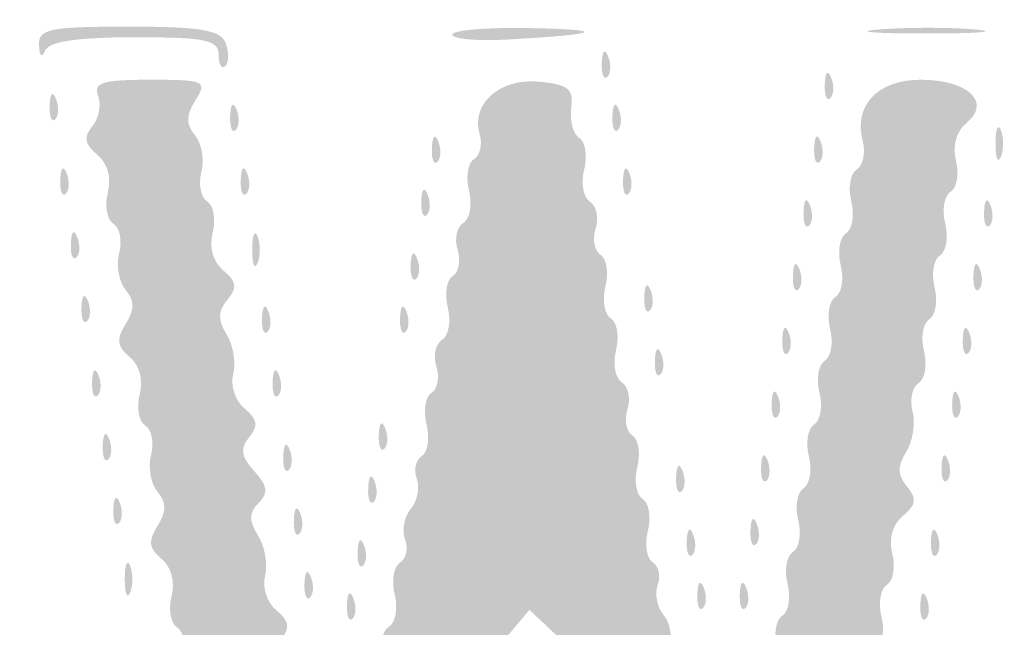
# Model space of a CAD drawing. Header units: inches. Extents: x -18 to 18.1, y -9 to 9.
# Tile 6 of 12: x -6.9 to -3.9, y 3.6 to 5.5. Entities that reach past the tile are written whole.
import ezdxf

# ---------------------------------------------------------------- set-up
doc = ezdxf.new("R2010")
doc.units = ezdxf.units.IN
doc.header["$MEASUREMENT"] = 0

msp = doc.modelspace()

# ---------------------------------------------------------------- hatches: boundary and pattern name
h = msp.add_hatch(color=7)
edge = h.paths.add_edge_path()
edge.add_spline(control_points=[(-16.7173, -8.9505), (-16.9847, -8.8972), (-17.3552, -8.7137), (-17.4932, -8.5662), (-17.6282, -8.4219), (-17.8121, -8.1519), (-17.8601, -8.0275), (-17.9632, -7.7602), (-17.967, -7.4706), (-17.967, 0.0337), (-17.967, 7.4455), (-17.9657, 7.6102), (-17.9024, 7.8575), (-17.8208, 8.1766), (-17.719, 8.3501), (-17.4794, 8.5787), (-17.25, 8.7974), (-17.149, 8.8524), (-16.8225, 8.9359), (-16.5759, 8.999), (-16.3051, 9), (0.0264, 9)], knot_values=[0, 0, 0, 0, 1, 1, 1, 2, 2, 2, 3, 3, 3, 4, 4, 4, 5, 5, 5, 6, 6, 6, 7, 7, 7, 7], degree=3, periodic=0)
edge.add_line((0.0264, 9), (16.6248, 9))
edge.add_line((16.6248, 9), (16.8591, 8.9309))
edge.add_spline(control_points=[(16.8591, 8.9309), (17.1515, 8.8446), (17.2777, 8.7711), (17.4987, 8.5582), (17.7236, 8.3416), (17.8225, 8.1701), (17.9024, 7.8575), (17.9657, 7.6102), (17.967, 7.4455), (17.967, 0.0386), (17.967, -5.3342), (17.9565, -7.5905), (17.9306, -7.7446), (17.8592, -8.1694), (17.5538, -8.5805), (17.1494, -8.796), (16.7359, -9.0164), (18.115, -9.0003), (-0.0276, -8.9969), (-13.49, -8.9944), (-16.5397, -8.9859), (-16.7173, -8.9505)], knot_values=[0, 0, 0, 0, 1, 1, 1, 2, 2, 2, 3, 3, 3, 4, 4, 4, 5, 5, 5, 6, 6, 6, 7, 7, 7, 7], degree=3, periodic=0)
edge = h.paths.add_edge_path(flags=0)
edge.add_spline(control_points=[(16.6959, -8.886), (16.9847, -8.8308), (17.2875, -8.6813), (17.4706, -8.5035), (17.6526, -8.3269), (17.8215, -8.0017), (17.8647, -7.7446), (17.8905, -7.5905), (17.9011, -5.3342), (17.9011, 0.0386), (17.9011, 7.4455), (17.8997, 7.6102), (17.8365, 7.8575), (17.7594, 8.1588), (17.6574, 8.3427), (17.4659, 8.5251), (17.2769, 8.7053), (17.1396, 8.7821), (16.8591, 8.8649)], knot_values=[0, 0, 0, 0, 1, 1, 1, 2, 2, 2, 3, 3, 3, 4, 4, 4, 5, 5, 5, 6, 6, 6, 6], degree=3, periodic=0)
edge.add_line((16.8591, 8.8649), (16.6248, 8.9341))
edge.add_line((16.6248, 8.9341), (0.0264, 8.9341))
edge.add_spline(control_points=[(0.0264, 8.9341), (-16.3051, 8.9341), (-16.5759, 8.933), (-16.8225, 8.87), (-17.1375, 8.7894), (-17.2452, 8.7336), (-17.4437, 8.5479), (-17.651, 8.354), (-17.7573, 8.1672), (-17.8365, 7.8575), (-17.8997, 7.6102), (-17.9011, 7.4455), (-17.9011, 0.0337), (-17.9011, -7.4706), (-17.8973, -7.7602), (-17.7942, -8.0275), (-17.7525, -8.1356), (-17.5708, -8.4108), (-17.46, -8.5336), (-17.3547, -8.6503), (-16.9624, -8.8357), (-16.7173, -8.8846), (-16.5397, -8.92), (-13.49, -8.9284), (-0.0276, -8.931), (14.274, -8.9337), (16.4778, -8.9277), (16.6959, -8.886)], knot_values=[0, 0, 0, 0, 1, 1, 1, 2, 2, 2, 3, 3, 3, 4, 4, 4, 5, 5, 5, 6, 6, 6, 7, 7, 7, 8, 8, 8, 9, 9, 9, 9], degree=3, periodic=0)
h = msp.add_hatch(color=7)
edge = h.paths.add_edge_path()
edge.add_spline(control_points=[(-6.3297, 5.4176), (-6.3297, 5.4642), (-6.369, 5.4725), (-6.5907, 5.4725), (-6.7686, 5.4725), (-6.8569, 5.4594), (-6.8683, 5.4313), (-6.8782, 5.4067), (-6.886, 5.4133), (-6.8875, 5.4478), (-6.8898, 5.4984), (-6.8557, 5.5055), (-6.6089, 5.5055), (-6.3858, 5.5055), (-6.3236, 5.495), (-6.3081, 5.4546), (-6.2973, 5.4266), (-6.2978, 5.3945), (-6.3091, 5.3832), (-6.3204, 5.3719), (-6.3297, 5.3874), (-6.3297, 5.4176)], knot_values=[0, 0, 0, 0, 1, 1, 1, 2, 2, 2, 3, 3, 3, 4, 4, 4, 5, 5, 5, 6, 6, 6, 7, 7, 7, 7], degree=3, periodic=0)
h = msp.add_hatch(color=7)
edge = h.paths.add_edge_path()
edge.add_spline(control_points=[(-5.6044, 5.4808), (-5.6044, 5.4944), (-5.4968, 5.5035), (-5.3654, 5.501), (-5.1137, 5.4963), (-5.1411, 5.4815), (-5.4313, 5.4656), (-5.5265, 5.4603), (-5.6044, 5.4672), (-5.6044, 5.4808)], knot_values=[0, 0, 0, 0, 1, 1, 1, 2, 2, 2, 3, 3, 3, 3], degree=3, periodic=0)
h = msp.add_hatch(color=7)
edge = h.paths.add_edge_path()
edge.add_spline(control_points=[(-4.2765, 5.4968), (-4.1898, 5.5036), (-4.0563, 5.5035), (-3.9798, 5.4966), (-3.9033, 5.4897), (-3.9742, 5.4841), (-4.1374, 5.4842), (-4.3005, 5.4843), (-4.3632, 5.49), (-4.2765, 5.4968)], knot_values=[0, 0, 0, 0, 1, 1, 1, 2, 2, 2, 3, 3, 3, 3], degree=3, periodic=0)
h = msp.add_hatch(color=7)
edge = h.paths.add_edge_path()
edge.add_spline(control_points=[(-5.1403, 5.3929), (-5.1387, 5.4313), (-5.1309, 5.4391), (-5.1203, 5.4128), (-5.1108, 5.389), (-5.112, 5.3605), (-5.1229, 5.3496), (-5.1339, 5.3386), (-5.1417, 5.3581), (-5.1403, 5.3929)], knot_values=[0, 0, 0, 0, 1, 1, 1, 2, 2, 2, 3, 3, 3, 3], degree=3, periodic=0)
h = msp.add_hatch(color=7)
edge = h.paths.add_edge_path()
edge.add_spline(control_points=[(-4.4479, 5.3269), (-4.4464, 5.3653), (-4.4386, 5.3731), (-4.428, 5.3468), (-4.4185, 5.323), (-4.4197, 5.2946), (-4.4306, 5.2837), (-4.4416, 5.2727), (-4.4494, 5.2922), (-4.4479, 5.3269)], knot_values=[0, 0, 0, 0, 1, 1, 1, 2, 2, 2, 3, 3, 3, 3], degree=3, periodic=0)
h = msp.add_hatch(color=7)
edge = h.paths.add_edge_path()
edge.add_spline(control_points=[(-6.1319, 1.6938), (-6.1319, 1.7187), (-6.1543, 1.7578), (-6.1817, 1.7806), (-6.2211, 1.8133), (-6.2233, 1.832), (-6.192, 1.8697), (-6.1622, 1.9055), (-6.1616, 1.9323), (-6.1895, 1.9769), (-6.2099, 2.0096), (-6.2188, 2.0661), (-6.2093, 2.1024), (-6.1998, 2.1387), (-6.2082, 2.1784), (-6.228, 2.1906), (-6.2478, 2.2028), (-6.2556, 2.2464), (-6.2453, 2.2874), (-6.2336, 2.3341), (-6.246, 2.3782), (-6.2785, 2.4052), (-6.3185, 2.4384), (-6.3217, 2.4588), (-6.2926, 2.494), (-6.2634, 2.5291), (-6.267, 2.5534), (-6.3082, 2.5989), (-6.3501, 2.6452), (-6.3531, 2.6667), (-6.3218, 2.698), (-6.2913, 2.7285), (-6.2909, 2.7523), (-6.3202, 2.7992), (-6.3412, 2.8329), (-6.3507, 2.8902), (-6.3412, 2.9265), (-6.3317, 2.9629), (-6.3401, 3.0026), (-6.3599, 3.0148), (-6.3797, 3.027), (-6.3874, 3.0706), (-6.3771, 3.1116), (-6.3656, 3.1575), (-6.3777, 3.2022), (-6.4085, 3.2278), (-6.4479, 3.2605), (-6.4505, 3.2823), (-6.4208, 3.3298), (-6.3925, 3.3752), (-6.3925, 3.4016), (-6.4209, 3.4359), (-6.4417, 3.4609), (-6.4507, 3.5124), (-6.4408, 3.5502), (-6.4309, 3.588), (-6.439, 3.6289), (-6.4588, 3.6412), (-6.4786, 3.6534), (-6.4863, 3.697), (-6.476, 3.738), (-6.4645, 3.7839), (-6.4766, 3.8286), (-6.5074, 3.8542), (-6.5468, 3.8869), (-6.5494, 3.9086), (-6.5197, 3.9562), (-6.4914, 4.0016), (-6.4914, 4.028), (-6.5198, 4.0622), (-6.5406, 4.0873), (-6.5496, 4.1388), (-6.5397, 4.1766), (-6.5298, 4.2144), (-6.5379, 4.2553), (-6.5577, 4.2675), (-6.5775, 4.2798), (-6.5852, 4.3233), (-6.5749, 4.3644), (-6.5634, 4.4103), (-6.5755, 4.455), (-6.6063, 4.4805), (-6.6457, 4.5132), (-6.6483, 4.535), (-6.6186, 4.5826), (-6.5903, 4.628), (-6.5903, 4.6543), (-6.6187, 4.6886), (-6.6396, 4.7137), (-6.6485, 4.7651), (-6.6386, 4.8029), (-6.6287, 4.8407), (-6.6368, 4.8817), (-6.6566, 4.8939), (-6.6764, 4.9061), (-6.6841, 4.9497), (-6.6738, 4.9907), (-6.6621, 5.0374), (-6.6746, 5.0815), (-6.7071, 5.1085), (-6.7464, 5.1411), (-6.7501, 5.1624), (-6.722, 5.1963), (-6.7016, 5.2208), (-6.6935, 5.2634), (-6.7041, 5.2908), (-6.7197, 5.3316), (-6.6903, 5.3407), (-6.5426, 5.3407), (-6.3729, 5.3407), (-6.3644, 5.3369), (-6.4016, 5.2774), (-6.4314, 5.2297), (-6.4318, 5.2029), (-6.4032, 5.1685), (-6.3824, 5.1435), (-6.3735, 5.092), (-6.3834, 5.0542), (-6.3933, 5.0164), (-6.3852, 4.9755), (-6.3654, 4.9632), (-6.3456, 4.951), (-6.3379, 4.9074), (-6.3482, 4.8664), (-6.3599, 4.8198), (-6.3474, 4.7756), (-6.3149, 4.7487), (-6.2737, 4.7145), (-6.2712, 4.6956), (-6.3026, 4.6578), (-6.3323, 4.622), (-6.3329, 4.5951), (-6.3051, 4.5506), (-6.2846, 4.5179), (-6.2754, 4.4624), (-6.2846, 4.4273), (-6.2939, 4.3916), (-6.2783, 4.3445), (-6.2491, 4.3202), (-6.209, 4.2869), (-6.2057, 4.2664), (-6.2349, 4.2313), (-6.2641, 4.1961), (-6.2605, 4.1719), (-6.2193, 4.1264), (-6.1774, 4.0801), (-6.1744, 4.0586), (-6.2057, 4.0273), (-6.2362, 3.9968), (-6.2366, 3.9729), (-6.2073, 3.9261), (-6.1863, 3.8923), (-6.1765, 3.836), (-6.1857, 3.8009), (-6.195, 3.7652), (-6.1794, 3.7181), (-6.1502, 3.6939), (-6.1107, 3.6611), (-6.1071, 3.6398), (-6.1351, 3.6059), (-6.1555, 3.5814), (-6.1635, 3.5387), (-6.1529, 3.5111), (-6.1423, 3.4834), (-6.1324, 3.4499), (-6.1308, 3.4365), (-6.1292, 3.4231), (-6.0964, 3.3786), (-6.058, 3.3377)], knot_values=[0, 0, 0, 0, 1, 1, 1, 2, 2, 2, 3, 3, 3, 4, 4, 4, 5, 5, 5, 6, 6, 6, 7, 7, 7, 8, 8, 8, 9, 9, 9, 10, 10, 10, 11, 11, 11, 12, 12, 12, 13, 13, 13, 14, 14, 14, 15, 15, 15, 16, 16, 16, 17, 17, 17, 18, 18, 18, 19, 19, 19, 20, 20, 20, 21, 21, 21, 22, 22, 22, 23, 23, 23, 24, 24, 24, 25, 25, 25, 26, 26, 26, 27, 27, 27, 28, 28, 28, 29, 29, 29, 30, 30, 30, 31, 31, 31, 32, 32, 32, 33, 33, 33, 34, 34, 34, 35, 35, 35, 36, 36, 36, 37, 37, 37, 38, 38, 38, 39, 39, 39, 40, 40, 40, 41, 41, 41, 42, 42, 42, 43, 43, 43, 44, 44, 44, 45, 45, 45, 46, 46, 46, 47, 47, 47, 48, 48, 48, 49, 49, 49, 50, 50, 50, 51, 51, 51, 52, 52, 52, 53, 53, 53, 54, 54, 54, 55, 55, 55, 56, 56, 56, 56], degree=3, periodic=0)
edge.add_line((-6.058, 3.3377), (-5.9882, 3.2634))
edge.add_line((-5.9882, 3.2634), (-5.9127, 3.3343))
edge.add_spline(control_points=[(-5.9127, 3.3343), (-5.8712, 3.3733), (-5.8444, 3.4168), (-5.8532, 3.4311), (-5.862, 3.4453), (-5.8535, 3.4667), (-5.8344, 3.4785), (-5.8152, 3.4904), (-5.8081, 3.5272), (-5.8187, 3.5604), (-5.8292, 3.5937), (-5.8212, 3.6311), (-5.8009, 3.6437), (-5.7805, 3.6562), (-5.7726, 3.7011), (-5.7832, 3.7433), (-5.7938, 3.7856), (-5.7865, 3.83), (-5.7671, 3.842), (-5.7477, 3.854), (-5.7405, 3.8864), (-5.7511, 3.9141), (-5.7617, 3.9418), (-5.7536, 3.9846), (-5.7331, 4.0093), (-5.7127, 4.0339), (-5.7043, 4.0761), (-5.7147, 4.1029), (-5.725, 4.1298), (-5.718, 4.1612), (-5.6992, 4.1729), (-5.6804, 4.1845), (-5.6737, 4.2286), (-5.6843, 4.2708), (-5.6949, 4.313), (-5.688, 4.3572), (-5.6691, 4.3689), (-5.6502, 4.3806), (-5.6433, 4.4173), (-5.6538, 4.4505), (-5.6644, 4.4838), (-5.6564, 4.5212), (-5.636, 4.5338), (-5.6157, 4.5464), (-5.6077, 4.5912), (-5.6183, 4.6334), (-5.6289, 4.6757), (-5.6221, 4.7198), (-5.6032, 4.7315), (-5.5842, 4.7432), (-5.5774, 4.78), (-5.5879, 4.8132), (-5.5985, 4.8464), (-5.5904, 4.8839), (-5.5701, 4.8964), (-5.5498, 4.909), (-5.5418, 4.9538), (-5.5524, 4.9961), (-5.563, 5.0383), (-5.5562, 5.0825), (-5.5372, 5.0942), (-5.5183, 5.1059), (-5.5102, 5.1402), (-5.5193, 5.1704), (-5.5479, 5.2657), (-5.4575, 5.3464), (-5.3353, 5.3347), (-5.244, 5.326), (-5.2269, 5.312), (-5.2351, 5.2529), (-5.2405, 5.2137), (-5.2293, 5.172), (-5.2102, 5.1602), (-5.1912, 5.1485), (-5.1843, 5.1043), (-5.1949, 5.062), (-5.2055, 5.0198), (-5.1975, 4.9749), (-5.1772, 4.9624), (-5.1568, 4.9498), (-5.1488, 4.9123), (-5.1593, 4.8791), (-5.1699, 4.8459), (-5.163, 4.8092), (-5.1441, 4.7975), (-5.1251, 4.7858), (-5.1183, 4.7416), (-5.1289, 4.6994), (-5.1395, 4.6571), (-5.1321, 4.6126), (-5.1124, 4.6005), (-5.0928, 4.5883), (-5.0854, 4.5438), (-5.096, 4.5016), (-5.1066, 4.4593), (-5.0986, 4.4145), (-5.0783, 4.4019), (-5.0579, 4.3894), (-5.0499, 4.3519), (-5.0604, 4.3187), (-5.071, 4.2855), (-5.0641, 4.2487), (-5.0452, 4.237), (-5.0262, 4.2253), (-5.0194, 4.1812), (-5.03, 4.1389), (-5.0406, 4.0967), (-5.0332, 4.0522), (-5.0135, 4.04), (-4.9939, 4.0279), (-4.9865, 3.9834), (-4.9971, 3.9411), (-5.0077, 3.8989), (-5.0009, 3.8548), (-4.9821, 3.8432), (-4.9633, 3.8316), (-4.9564, 3.8001), (-4.9667, 3.7732), (-4.977, 3.7464), (-4.9686, 3.7043), (-4.9482, 3.6796), (-4.9277, 3.6549), (-4.9203, 3.6104), (-4.9317, 3.5807), (-4.9431, 3.551), (-4.9341, 3.5046), (-4.9117, 3.4776), (-4.8894, 3.4506), (-4.8829, 3.4286), (-4.8973, 3.4286), (-4.9118, 3.4286), (-4.8887, 3.3914), (-4.846, 3.346)], knot_values=[0, 0, 0, 0, 1, 1, 1, 2, 2, 2, 3, 3, 3, 4, 4, 4, 5, 5, 5, 6, 6, 6, 7, 7, 7, 8, 8, 8, 9, 9, 9, 10, 10, 10, 11, 11, 11, 12, 12, 12, 13, 13, 13, 14, 14, 14, 15, 15, 15, 16, 16, 16, 17, 17, 17, 18, 18, 18, 19, 19, 19, 20, 20, 20, 21, 21, 21, 22, 22, 22, 23, 23, 23, 24, 24, 24, 25, 25, 25, 26, 26, 26, 27, 27, 27, 28, 28, 28, 29, 29, 29, 30, 30, 30, 31, 31, 31, 32, 32, 32, 33, 33, 33, 34, 34, 34, 35, 35, 35, 36, 36, 36, 37, 37, 37, 38, 38, 38, 39, 39, 39, 40, 40, 40, 41, 41, 41, 42, 42, 42, 43, 43, 43, 44, 44, 44, 44], degree=3, periodic=0)
edge.add_line((-4.846, 3.346), (-4.7684, 3.2634))
edge.add_line((-4.7684, 3.2634), (-4.6929, 3.3343))
edge.add_spline(control_points=[(-4.6929, 3.3343), (-4.6514, 3.3733), (-4.6246, 3.4168), (-4.6334, 3.4311), (-4.6422, 3.4453), (-4.6331, 3.467), (-4.6133, 3.4793), (-4.5934, 3.4916), (-4.5857, 3.5363), (-4.5964, 3.5785), (-4.607, 3.6207), (-4.5995, 3.6652), (-4.5799, 3.6774), (-4.5602, 3.6896), (-4.5528, 3.7341), (-4.5634, 3.7763), (-4.574, 3.8185), (-4.5666, 3.863), (-4.5469, 3.8752), (-4.5272, 3.8874), (-4.5198, 3.9319), (-4.5304, 3.9741), (-4.541, 4.0163), (-4.5336, 4.0608), (-4.5139, 4.073), (-4.4943, 4.0852), (-4.4868, 4.1297), (-4.4974, 4.1719), (-4.5081, 4.2141), (-4.5006, 4.2587), (-4.481, 4.2708), (-4.4613, 4.283), (-4.4539, 4.3275), (-4.4645, 4.3697), (-4.4751, 4.4119), (-4.4677, 4.4565), (-4.448, 4.4686), (-4.4283, 4.4808), (-4.4209, 4.5253), (-4.4315, 4.5675), (-4.4421, 4.6098), (-4.4347, 4.6543), (-4.415, 4.6664), (-4.3954, 4.6786), (-4.3879, 4.7231), (-4.3985, 4.7653), (-4.4092, 4.8076), (-4.4017, 4.8521), (-4.3821, 4.8642), (-4.3624, 4.8764), (-4.355, 4.9209), (-4.3656, 4.9631), (-4.3762, 5.0054), (-4.3687, 5.0499), (-4.3489, 5.0621), (-4.3291, 5.0744), (-4.3207, 5.1141), (-4.3302, 5.1504), (-4.3592, 5.2611), (-4.2839, 5.3407), (-4.15, 5.3407), (-4.004, 5.3407), (-3.9299, 5.2715), (-4.0072, 5.2074), (-4.0397, 5.1804), (-4.0522, 5.1363), (-4.0405, 5.0896), (-4.0302, 5.0486), (-4.0378, 5.0051), (-4.0575, 4.9929), (-4.0772, 4.9808), (-4.0846, 4.9363), (-4.074, 4.894), (-4.0634, 4.8518), (-4.0708, 4.8073), (-4.0905, 4.7951), (-4.1101, 4.783), (-4.1175, 4.7385), (-4.1069, 4.6962), (-4.0963, 4.654), (-4.1038, 4.6095), (-4.1234, 4.5973), (-4.1431, 4.5852), (-4.1505, 4.5407), (-4.1399, 4.4984), (-4.1293, 4.4562), (-4.1368, 4.4116), (-4.1566, 4.3994), (-4.1764, 4.3872), (-4.1848, 4.3475), (-4.1753, 4.3112), (-4.1658, 4.2749), (-4.1747, 4.2184), (-4.1952, 4.1857), (-4.223, 4.1411), (-4.2224, 4.1143), (-4.1927, 4.0785), (-4.1613, 4.0407), (-4.1638, 4.0218), (-4.205, 3.9876), (-4.2375, 3.9606), (-4.25, 3.9165), (-4.2383, 3.8699), (-4.228, 3.8288), (-4.2356, 3.7853), (-4.2553, 3.7731), (-4.275, 3.761), (-4.2824, 3.7165), (-4.2718, 3.6742), (-4.2612, 3.632), (-4.2686, 3.5875), (-4.2883, 3.5753), (-4.3079, 3.5632), (-4.3153, 3.5187), (-4.3047, 3.4764), (-4.2941, 3.4342), (-4.3017, 3.3896), (-4.3214, 3.3774), (-4.3412, 3.3652), (-4.3496, 3.3255), (-4.3401, 3.2892), (-4.3306, 3.2529), (-4.3401, 3.1956), (-4.3612, 3.1619), (-4.3904, 3.115), (-4.3901, 3.0912), (-4.3595, 3.0606), (-4.3282, 3.0293), (-4.3312, 3.0078), (-4.3731, 2.9615), (-4.4143, 2.916), (-4.4179, 2.8918), (-4.3888, 2.8566), (-4.3596, 2.8215), (-4.3628, 2.801), (-4.4028, 2.7678), (-4.4353, 2.7408), (-4.4478, 2.6967), (-4.4361, 2.6501), (-4.4258, 2.609), (-4.4334, 2.5655), (-4.4531, 2.5534), (-4.4728, 2.5412), (-4.4802, 2.4967), (-4.4696, 2.4545), (-4.459, 2.4122), (-4.4664, 2.3677), (-4.4861, 2.3556), (-4.5057, 2.3434), (-4.5132, 2.2989), (-4.5026, 2.2567), (-4.4919, 2.2144), (-4.4994, 2.1699), (-4.519, 2.1578), (-4.5387, 2.1456), (-4.5461, 2.1011), (-4.5355, 2.0589), (-4.5249, 2.0166), (-4.5324, 1.9721), (-4.5522, 1.9598), (-4.572, 1.9476), (-4.5808, 1.9096), (-4.5719, 1.8754), (-4.563, 1.8412), (-4.5728, 1.7762), (-4.5938, 1.731), (-4.6255, 1.6625), (-4.655, 1.6488), (-4.7709, 1.6486), (-4.8816, 1.6484), (-4.9061, 1.6585), (-4.8909, 1.6982), (-4.8804, 1.7257), (-4.8885, 1.7683), (-4.909, 1.7929), (-4.9294, 1.8176), (-4.9375, 1.8604), (-4.9269, 1.8881), (-4.9163, 1.9158), (-4.9235, 1.9482), (-4.9429, 1.9602), (-4.9624, 1.9722), (-4.9696, 2.0166), (-4.959, 2.0589), (-4.9484, 2.1011), (-4.9564, 2.1459), (-4.9767, 2.1585), (-4.997, 2.1711), (-5.005, 2.2085), (-4.9945, 2.2418), (-4.984, 2.275), (-4.9908, 2.3117), (-5.0098, 2.3234), (-5.0287, 2.3351), (-5.0355, 2.3793), (-5.0249, 2.4215), (-5.0143, 2.4637), (-5.0223, 2.5086), (-5.0426, 2.5212), (-5.063, 2.5337), (-5.071, 2.5712), (-5.0604, 2.6044), (-5.0499, 2.6376), (-5.0568, 2.6744), (-5.0757, 2.6861), (-5.0946, 2.6978), (-5.1015, 2.7419), (-5.0909, 2.7841), (-5.0803, 2.8264), (-5.0877, 2.8709), (-5.1073, 2.883), (-5.127, 2.8952), (-5.1344, 2.9397), (-5.1238, 2.9819), (-5.1132, 3.0242), (-5.1192, 3.0678), (-5.1371, 3.0789), (-5.155, 3.0899), (-5.1623, 3.1269), (-5.1534, 3.1611), (-5.1444, 3.1953), (-5.1533, 3.2333), (-5.1731, 3.2456), (-5.1929, 3.2578), (-5.2004, 3.3023), (-5.1898, 3.3446), (-5.1792, 3.3868), (-5.1859, 3.4309), (-5.2047, 3.4425), (-5.2235, 3.4541), (-5.2317, 3.4824), (-5.2229, 3.5054), (-5.2141, 3.5283), (-5.2424, 3.5805), (-5.2859, 3.6214)], knot_values=[0, 0, 0, 0, 1, 1, 1, 2, 2, 2, 3, 3, 3, 4, 4, 4, 5, 5, 5, 6, 6, 6, 7, 7, 7, 8, 8, 8, 9, 9, 9, 10, 10, 10, 11, 11, 11, 12, 12, 12, 13, 13, 13, 14, 14, 14, 15, 15, 15, 16, 16, 16, 17, 17, 17, 18, 18, 18, 19, 19, 19, 20, 20, 20, 21, 21, 21, 22, 22, 22, 23, 23, 23, 24, 24, 24, 25, 25, 25, 26, 26, 26, 27, 27, 27, 28, 28, 28, 29, 29, 29, 30, 30, 30, 31, 31, 31, 32, 32, 32, 33, 33, 33, 34, 34, 34, 35, 35, 35, 36, 36, 36, 37, 37, 37, 38, 38, 38, 39, 39, 39, 40, 40, 40, 41, 41, 41, 42, 42, 42, 43, 43, 43, 44, 44, 44, 45, 45, 45, 46, 46, 46, 47, 47, 47, 48, 48, 48, 49, 49, 49, 50, 50, 50, 51, 51, 51, 52, 52, 52, 53, 53, 53, 54, 54, 54, 55, 55, 55, 56, 56, 56, 57, 57, 57, 58, 58, 58, 59, 59, 59, 60, 60, 60, 61, 61, 61, 62, 62, 62, 63, 63, 63, 64, 64, 64, 65, 65, 65, 66, 66, 66, 67, 67, 67, 68, 68, 68, 69, 69, 69, 70, 70, 70, 71, 71, 71, 72, 72, 72, 73, 73, 73, 74, 74, 74, 75, 75, 75, 76, 76, 76, 77, 77, 77, 78, 78, 78, 78], degree=3, periodic=0)
edge.add_line((-5.2859, 3.6214), (-5.365, 3.6957))
edge.add_line((-5.365, 3.6957), (-5.4527, 3.5913))
edge.add_spline(control_points=[(-5.4527, 3.5913), (-5.5073, 3.5265), (-5.5334, 3.4645), (-5.5217, 3.4276), (-5.5113, 3.3949), (-5.5195, 3.3579), (-5.5398, 3.3453), (-5.5601, 3.3328), (-5.5681, 3.2879), (-5.5575, 3.2457), (-5.5469, 3.2034), (-5.5537, 3.1593), (-5.5726, 3.1476), (-5.5916, 3.1359), (-5.5985, 3.0991), (-5.5879, 3.0659), (-5.5774, 3.0327), (-5.5854, 2.9953), (-5.6057, 2.9827), (-5.6261, 2.9701), (-5.634, 2.9253), (-5.6234, 2.883), (-5.6128, 2.8408), (-5.6196, 2.7967), (-5.6386, 2.785), (-5.6575, 2.7733), (-5.6644, 2.7365), (-5.6538, 2.7033), (-5.6433, 2.6701), (-5.6513, 2.6326), (-5.6717, 2.6201), (-5.692, 2.6075), (-5.7, 2.5626), (-5.6894, 2.5204), (-5.6788, 2.4782), (-5.6856, 2.434), (-5.7045, 2.4223), (-5.7235, 2.4106), (-5.7303, 2.3739), (-5.7198, 2.3407), (-5.7092, 2.3074), (-5.7173, 2.27), (-5.7376, 2.2574), (-5.7579, 2.2448), (-5.7659, 2.2), (-5.7553, 2.1578), (-5.7447, 2.1155), (-5.7519, 2.0711), (-5.7714, 2.0591), (-5.7908, 2.0471), (-5.798, 2.0147), (-5.7874, 1.987), (-5.7768, 1.9593), (-5.7848, 1.9165), (-5.8053, 1.8918), (-5.8258, 1.8672), (-5.8332, 1.8227), (-5.8218, 1.7929), (-5.7892, 1.7081), (-5.8646, 1.6484), (-6.004, 1.6484), (-6.0906, 1.6484), (-6.1319, 1.663), (-6.1319, 1.6938)], knot_values=[0, 0, 0, 0, 1, 1, 1, 2, 2, 2, 3, 3, 3, 4, 4, 4, 5, 5, 5, 6, 6, 6, 7, 7, 7, 8, 8, 8, 9, 9, 9, 10, 10, 10, 11, 11, 11, 12, 12, 12, 13, 13, 13, 14, 14, 14, 15, 15, 15, 16, 16, 16, 17, 17, 17, 18, 18, 18, 19, 19, 19, 20, 20, 20, 21, 21, 21, 21], degree=3, periodic=0)
h = msp.add_hatch(color=7)
edge = h.paths.add_edge_path()
edge.add_spline(control_points=[(-6.8545, 5.261), (-6.853, 5.2994), (-6.8451, 5.3072), (-6.8346, 5.2809), (-6.8251, 5.2571), (-6.8263, 5.2287), (-6.8372, 5.2177), (-6.8482, 5.2068), (-6.856, 5.2262), (-6.8545, 5.261)], knot_values=[0, 0, 0, 0, 1, 1, 1, 2, 2, 2, 3, 3, 3, 3], degree=3, periodic=0)
h = msp.add_hatch(color=7)
edge = h.paths.add_edge_path()
edge.add_spline(control_points=[(-6.2941, 5.228), (-6.2925, 5.2664), (-6.2847, 5.2742), (-6.2742, 5.2479), (-6.2647, 5.2241), (-6.2658, 5.1957), (-6.2768, 5.1848), (-6.2877, 5.1738), (-6.2955, 5.1933), (-6.2941, 5.228)], knot_values=[0, 0, 0, 0, 1, 1, 1, 2, 2, 2, 3, 3, 3, 3], degree=3, periodic=0)
h = msp.add_hatch(color=7)
edge = h.paths.add_edge_path()
edge.add_spline(control_points=[(-5.1073, 5.228), (-5.1057, 5.2664), (-5.0979, 5.2742), (-5.0874, 5.2479), (-5.0778, 5.2241), (-5.079, 5.1957), (-5.09, 5.1848), (-5.1009, 5.1738), (-5.1087, 5.1933), (-5.1073, 5.228)], knot_values=[0, 0, 0, 0, 1, 1, 1, 2, 2, 2, 3, 3, 3, 3], degree=3, periodic=0)
h = msp.add_hatch(color=7)
edge = h.paths.add_edge_path()
edge.add_spline(control_points=[(-3.9179, 5.1429), (-3.9179, 5.1882), (-3.9104, 5.2067), (-3.9012, 5.1841), (-3.8921, 5.1614), (-3.8921, 5.1243), (-3.9012, 5.1016), (-3.9104, 5.079), (-3.9179, 5.0975), (-3.9179, 5.1429)], knot_values=[0, 0, 0, 0, 1, 1, 1, 2, 2, 2, 3, 3, 3, 3], degree=3, periodic=0)
h = msp.add_hatch(color=7)
edge = h.paths.add_edge_path()
edge.add_spline(control_points=[(-5.6677, 5.1291), (-5.6661, 5.1675), (-5.6583, 5.1753), (-5.6478, 5.149), (-5.6383, 5.1252), (-5.6395, 5.0968), (-5.6504, 5.0859), (-5.6614, 5.0749), (-5.6692, 5.0944), (-5.6677, 5.1291)], knot_values=[0, 0, 0, 0, 1, 1, 1, 2, 2, 2, 3, 3, 3, 3], degree=3, periodic=0)
h = msp.add_hatch(color=7)
edge = h.paths.add_edge_path()
edge.add_spline(control_points=[(-4.4809, 5.1291), (-4.4793, 5.1675), (-4.4715, 5.1753), (-4.461, 5.149), (-4.4515, 5.1252), (-4.4526, 5.0968), (-4.4636, 5.0859), (-4.4746, 5.0749), (-4.4823, 5.0944), (-4.4809, 5.1291)], knot_values=[0, 0, 0, 0, 1, 1, 1, 2, 2, 2, 3, 3, 3, 3], degree=3, periodic=0)
h = msp.add_hatch(color=7)
edge = h.paths.add_edge_path()
edge.add_spline(control_points=[(-6.8216, 5.0302), (-6.82, 5.0686), (-6.8122, 5.0764), (-6.8017, 5.0501), (-6.7921, 5.0263), (-6.7933, 4.9979), (-6.8043, 4.987), (-6.8152, 4.976), (-6.823, 4.9955), (-6.8216, 5.0302)], knot_values=[0, 0, 0, 0, 1, 1, 1, 2, 2, 2, 3, 3, 3, 3], degree=3, periodic=0)
h = msp.add_hatch(color=7)
edge = h.paths.add_edge_path()
edge.add_spline(control_points=[(-6.2611, 5.0302), (-6.2596, 5.0686), (-6.2517, 5.0764), (-6.2412, 5.0501), (-6.2317, 5.0263), (-6.2329, 4.9979), (-6.2438, 4.987), (-6.2548, 4.976), (-6.2626, 4.9955), (-6.2611, 5.0302)], knot_values=[0, 0, 0, 0, 1, 1, 1, 2, 2, 2, 3, 3, 3, 3], degree=3, periodic=0)
h = msp.add_hatch(color=7)
edge = h.paths.add_edge_path()
edge.add_spline(control_points=[(-5.0743, 5.0302), (-5.0727, 5.0686), (-5.0649, 5.0764), (-5.0544, 5.0501), (-5.0449, 5.0263), (-5.0461, 4.9979), (-5.057, 4.987), (-5.068, 4.976), (-5.0758, 4.9955), (-5.0743, 5.0302)], knot_values=[0, 0, 0, 0, 1, 1, 1, 2, 2, 2, 3, 3, 3, 3], degree=3, periodic=0)
h = msp.add_hatch(color=7)
edge = h.paths.add_edge_path()
edge.add_spline(control_points=[(-5.7007, 4.9643), (-5.6991, 5.0027), (-5.6913, 5.0105), (-5.6808, 4.9842), (-5.6713, 4.9604), (-5.6724, 4.932), (-5.6834, 4.921), (-5.6943, 4.9101), (-5.7021, 4.9295), (-5.7007, 4.9643)], knot_values=[0, 0, 0, 0, 1, 1, 1, 2, 2, 2, 3, 3, 3, 3], degree=3, periodic=0)
h = msp.add_hatch(color=7)
edge = h.paths.add_edge_path()
edge.add_spline(control_points=[(-4.5139, 4.9313), (-4.5123, 4.9697), (-4.5045, 4.9775), (-4.494, 4.9512), (-4.4844, 4.9274), (-4.4856, 4.899), (-4.4966, 4.888), (-4.5075, 4.8771), (-4.5153, 4.8966), (-4.5139, 4.9313)], knot_values=[0, 0, 0, 0, 1, 1, 1, 2, 2, 2, 3, 3, 3, 3], degree=3, periodic=0)
h = msp.add_hatch(color=7)
edge = h.paths.add_edge_path()
edge.add_spline(control_points=[(-3.9534, 4.9313), (-3.9519, 4.9697), (-3.944, 4.9775), (-3.9335, 4.9512), (-3.924, 4.9274), (-3.9252, 4.899), (-3.9361, 4.888), (-3.9471, 4.8771), (-3.9549, 4.8966), (-3.9534, 4.9313)], knot_values=[0, 0, 0, 0, 1, 1, 1, 2, 2, 2, 3, 3, 3, 3], degree=3, periodic=0)
h = msp.add_hatch(color=7)
edge = h.paths.add_edge_path()
edge.add_spline(control_points=[(-6.7886, 4.8324), (-6.787, 4.8708), (-6.7792, 4.8786), (-6.7687, 4.8523), (-6.7592, 4.8285), (-6.7603, 4.8001), (-6.7713, 4.7891), (-6.7822, 4.7782), (-6.79, 4.7977), (-6.7886, 4.8324)], knot_values=[0, 0, 0, 0, 1, 1, 1, 2, 2, 2, 3, 3, 3, 3], degree=3, periodic=0)
h = msp.add_hatch(color=7)
edge = h.paths.add_edge_path()
edge.add_spline(control_points=[(-6.2256, 4.8132), (-6.2256, 4.8585), (-6.2181, 4.8771), (-6.2089, 4.8544), (-6.1998, 4.8317), (-6.1998, 4.7946), (-6.2089, 4.772), (-6.2181, 4.7493), (-6.2256, 4.7679), (-6.2256, 4.8132)], knot_values=[0, 0, 0, 0, 1, 1, 1, 2, 2, 2, 3, 3, 3, 3], degree=3, periodic=0)
h = msp.add_hatch(color=7)
edge = h.paths.add_edge_path()
edge.add_spline(control_points=[(-5.7337, 4.7665), (-5.7321, 4.8049), (-5.7243, 4.8127), (-5.7137, 4.7864), (-5.7042, 4.7626), (-5.7054, 4.7342), (-5.7163, 4.7232), (-5.7273, 4.7123), (-5.7351, 4.7317), (-5.7337, 4.7665)], knot_values=[0, 0, 0, 0, 1, 1, 1, 2, 2, 2, 3, 3, 3, 3], degree=3, periodic=0)
h = msp.add_hatch(color=7)
edge = h.paths.add_edge_path()
edge.add_spline(control_points=[(-4.5468, 4.7335), (-4.5453, 4.7719), (-4.5375, 4.7797), (-4.5269, 4.7534), (-4.5174, 4.7296), (-4.5186, 4.7012), (-4.5295, 4.6902), (-4.5405, 4.6793), (-4.5483, 4.6988), (-4.5468, 4.7335)], knot_values=[0, 0, 0, 0, 1, 1, 1, 2, 2, 2, 3, 3, 3, 3], degree=3, periodic=0)
h = msp.add_hatch(color=7)
edge = h.paths.add_edge_path()
edge.add_spline(control_points=[(-3.9864, 4.7335), (-3.9848, 4.7719), (-3.977, 4.7797), (-3.9665, 4.7534), (-3.957, 4.7296), (-3.9581, 4.7012), (-3.9691, 4.6902), (-3.98, 4.6793), (-3.9878, 4.6988), (-3.9864, 4.7335)], knot_values=[0, 0, 0, 0, 1, 1, 1, 2, 2, 2, 3, 3, 3, 3], degree=3, periodic=0)
h = msp.add_hatch(color=7)
edge = h.paths.add_edge_path()
edge.add_spline(control_points=[(-5.0084, 4.6676), (-5.0068, 4.706), (-4.999, 4.7138), (-4.9885, 4.6875), (-4.9789, 4.6637), (-4.9801, 4.6353), (-4.9911, 4.6243), (-5.002, 4.6134), (-5.0098, 4.6328), (-5.0084, 4.6676)], knot_values=[0, 0, 0, 0, 1, 1, 1, 2, 2, 2, 3, 3, 3, 3], degree=3, periodic=0)
h = msp.add_hatch(color=7)
edge = h.paths.add_edge_path()
edge.add_spline(control_points=[(-6.7556, 4.6346), (-6.7541, 4.673), (-6.7462, 4.6808), (-6.7357, 4.6545), (-6.7262, 4.6307), (-6.7274, 4.6023), (-6.7383, 4.5913), (-6.7493, 4.5804), (-6.7571, 4.5999), (-6.7556, 4.6346)], knot_values=[0, 0, 0, 0, 1, 1, 1, 2, 2, 2, 3, 3, 3, 3], degree=3, periodic=0)
h = msp.add_hatch(color=7)
edge = h.paths.add_edge_path()
edge.add_spline(control_points=[(-6.1952, 4.6016), (-6.1936, 4.6401), (-6.1858, 4.6479), (-6.1753, 4.6216), (-6.1658, 4.5978), (-6.1669, 4.5693), (-6.1779, 4.5584), (-6.1888, 4.5474), (-6.1966, 4.5669), (-6.1952, 4.6016)], knot_values=[0, 0, 0, 0, 1, 1, 1, 2, 2, 2, 3, 3, 3, 3], degree=3, periodic=0)
h = msp.add_hatch(color=7)
edge = h.paths.add_edge_path()
edge.add_spline(control_points=[(-5.7666, 4.6016), (-5.765, 4.6401), (-5.7572, 4.6479), (-5.7467, 4.6216), (-5.7372, 4.5978), (-5.7384, 4.5693), (-5.7493, 4.5584), (-5.7603, 4.5474), (-5.7681, 4.5669), (-5.7666, 4.6016)], knot_values=[0, 0, 0, 0, 1, 1, 1, 2, 2, 2, 3, 3, 3, 3], degree=3, periodic=0)
h = msp.add_hatch(color=7)
edge = h.paths.add_edge_path()
edge.add_spline(control_points=[(-4.5798, 4.5357), (-4.5782, 4.5741), (-4.5704, 4.5819), (-4.5599, 4.5556), (-4.5504, 4.5318), (-4.5515, 4.5034), (-4.5625, 4.4924), (-4.5735, 4.4815), (-4.5812, 4.501), (-4.5798, 4.5357)], knot_values=[0, 0, 0, 0, 1, 1, 1, 2, 2, 2, 3, 3, 3, 3], degree=3, periodic=0)
h = msp.add_hatch(color=7)
edge = h.paths.add_edge_path()
edge.add_spline(control_points=[(-4.0194, 4.5357), (-4.0178, 4.5741), (-4.01, 4.5819), (-3.9995, 4.5556), (-3.9899, 4.5318), (-3.9911, 4.5034), (-4.0021, 4.4924), (-4.013, 4.4815), (-4.0208, 4.501), (-4.0194, 4.5357)], knot_values=[0, 0, 0, 0, 1, 1, 1, 2, 2, 2, 3, 3, 3, 3], degree=3, periodic=0)
h = msp.add_hatch(color=7)
edge = h.paths.add_edge_path()
edge.add_spline(control_points=[(-4.9754, 4.4698), (-4.9738, 4.5082), (-4.966, 4.516), (-4.9555, 4.4897), (-4.946, 4.4659), (-4.9471, 4.4375), (-4.9581, 4.4265), (-4.9691, 4.4156), (-4.9769, 4.435), (-4.9754, 4.4698)], knot_values=[0, 0, 0, 0, 1, 1, 1, 2, 2, 2, 3, 3, 3, 3], degree=3, periodic=0)
h = msp.add_hatch(color=7)
edge = h.paths.add_edge_path()
edge.add_spline(control_points=[(-6.7227, 4.4038), (-6.7211, 4.4423), (-6.7133, 4.4501), (-6.7028, 4.4238), (-6.6932, 4.4), (-6.6944, 4.3715), (-6.7054, 4.3606), (-6.7163, 4.3496), (-6.7241, 4.3691), (-6.7227, 4.4038)], knot_values=[0, 0, 0, 0, 1, 1, 1, 2, 2, 2, 3, 3, 3, 3], degree=3, periodic=0)
h = msp.add_hatch(color=7)
edge = h.paths.add_edge_path()
edge.add_spline(control_points=[(-6.1622, 4.4038), (-6.1607, 4.4423), (-6.1528, 4.4501), (-6.1423, 4.4238), (-6.1328, 4.4), (-6.134, 4.3715), (-6.1449, 4.3606), (-6.1559, 4.3496), (-6.1637, 4.3691), (-6.1622, 4.4038)], knot_values=[0, 0, 0, 0, 1, 1, 1, 2, 2, 2, 3, 3, 3, 3], degree=3, periodic=0)
h = msp.add_hatch(color=7)
edge = h.paths.add_edge_path()
edge.add_spline(control_points=[(-4.6128, 4.3379), (-4.6112, 4.3763), (-4.6034, 4.3841), (-4.5929, 4.3578), (-4.5833, 4.334), (-4.5845, 4.3056), (-4.5955, 4.2946), (-4.6064, 4.2837), (-4.6142, 4.3032), (-4.6128, 4.3379)], knot_values=[0, 0, 0, 0, 1, 1, 1, 2, 2, 2, 3, 3, 3, 3], degree=3, periodic=0)
h = msp.add_hatch(color=7)
edge = h.paths.add_edge_path()
edge.add_spline(control_points=[(-4.0523, 4.3379), (-4.0508, 4.3763), (-4.0429, 4.3841), (-4.0324, 4.3578), (-4.0229, 4.334), (-4.0241, 4.3056), (-4.035, 4.2946), (-4.046, 4.2837), (-4.0538, 4.3032), (-4.0523, 4.3379)], knot_values=[0, 0, 0, 0, 1, 1, 1, 2, 2, 2, 3, 3, 3, 3], degree=3, periodic=0)
h = msp.add_hatch(color=7)
edge = h.paths.add_edge_path()
edge.add_spline(control_points=[(-5.8326, 4.239), (-5.831, 4.2774), (-5.8232, 4.2852), (-5.8126, 4.2589), (-5.8031, 4.2351), (-5.8043, 4.2067), (-5.8152, 4.1957), (-5.8262, 4.1848), (-5.834, 4.2043), (-5.8326, 4.239)], knot_values=[0, 0, 0, 0, 1, 1, 1, 2, 2, 2, 3, 3, 3, 3], degree=3, periodic=0)
h = msp.add_hatch(color=7)
edge = h.paths.add_edge_path()
edge.add_spline(control_points=[(-6.6897, 4.206), (-6.6881, 4.2444), (-6.6803, 4.2523), (-6.6698, 4.226), (-6.6603, 4.2022), (-6.6614, 4.1737), (-6.6724, 4.1628), (-6.6833, 4.1518), (-6.6911, 4.1713), (-6.6897, 4.206)], knot_values=[0, 0, 0, 0, 1, 1, 1, 2, 2, 2, 3, 3, 3, 3], degree=3, periodic=0)
h = msp.add_hatch(color=7)
edge = h.paths.add_edge_path()
edge.add_spline(control_points=[(-6.1293, 4.1731), (-6.1277, 4.2115), (-6.1199, 4.2193), (-6.1093, 4.193), (-6.0998, 4.1692), (-6.101, 4.1408), (-6.112, 4.1298), (-6.1229, 4.1189), (-6.1307, 4.1383), (-6.1293, 4.1731)], knot_values=[0, 0, 0, 0, 1, 1, 1, 2, 2, 2, 3, 3, 3, 3], degree=3, periodic=0)
h = msp.add_hatch(color=7)
edge = h.paths.add_edge_path()
edge.add_spline(control_points=[(-4.6457, 4.1401), (-4.6442, 4.1785), (-4.6364, 4.1863), (-4.6258, 4.16), (-4.6163, 4.1362), (-4.6175, 4.1078), (-4.6284, 4.0968), (-4.6394, 4.0859), (-4.6472, 4.1054), (-4.6457, 4.1401)], knot_values=[0, 0, 0, 0, 1, 1, 1, 2, 2, 2, 3, 3, 3, 3], degree=3, periodic=0)
h = msp.add_hatch(color=7)
edge = h.paths.add_edge_path()
edge.add_spline(control_points=[(-4.0853, 4.1401), (-4.0837, 4.1785), (-4.0759, 4.1863), (-4.0654, 4.16), (-4.0559, 4.1362), (-4.057, 4.1078), (-4.068, 4.0968), (-4.0789, 4.0859), (-4.0867, 4.1054), (-4.0853, 4.1401)], knot_values=[0, 0, 0, 0, 1, 1, 1, 2, 2, 2, 3, 3, 3, 3], degree=3, periodic=0)
h = msp.add_hatch(color=7)
edge = h.paths.add_edge_path()
edge.add_spline(control_points=[(-4.9095, 4.1071), (-4.9079, 4.1455), (-4.9001, 4.1534), (-4.8896, 4.1271), (-4.88, 4.1033), (-4.8812, 4.0748), (-4.8922, 4.0639), (-4.9031, 4.0529), (-4.9109, 4.0724), (-4.9095, 4.1071)], knot_values=[0, 0, 0, 0, 1, 1, 1, 2, 2, 2, 3, 3, 3, 3], degree=3, periodic=0)
h = msp.add_hatch(color=7)
edge = h.paths.add_edge_path()
edge.add_spline(control_points=[(-5.8655, 4.0742), (-5.8639, 4.1126), (-5.8561, 4.1204), (-5.8456, 4.0941), (-5.8361, 4.0703), (-5.8373, 4.0419), (-5.8482, 4.0309), (-5.8592, 4.02), (-5.867, 4.0394), (-5.8655, 4.0742)], knot_values=[0, 0, 0, 0, 1, 1, 1, 2, 2, 2, 3, 3, 3, 3], degree=3, periodic=0)
h = msp.add_hatch(color=7)
edge = h.paths.add_edge_path()
edge.add_spline(control_points=[(-6.6567, 4.0082), (-6.6552, 4.0466), (-6.6473, 4.0545), (-6.6368, 4.0282), (-6.6273, 4.0044), (-6.6285, 3.9759), (-6.6394, 3.965), (-6.6504, 3.954), (-6.6582, 3.9735), (-6.6567, 4.0082)], knot_values=[0, 0, 0, 0, 1, 1, 1, 2, 2, 2, 3, 3, 3, 3], degree=3, periodic=0)
h = msp.add_hatch(color=7)
edge = h.paths.add_edge_path()
edge.add_spline(control_points=[(-6.0963, 3.9753), (-6.0947, 4.0137), (-6.0869, 4.0215), (-6.0764, 3.9952), (-6.0669, 3.9714), (-6.068, 3.943), (-6.079, 3.932), (-6.0899, 3.9211), (-6.0977, 3.9405), (-6.0963, 3.9753)], knot_values=[0, 0, 0, 0, 1, 1, 1, 2, 2, 2, 3, 3, 3, 3], degree=3, periodic=0)
h = msp.add_hatch(color=7)
edge = h.paths.add_edge_path()
edge.add_spline(control_points=[(-4.6787, 3.9423), (-4.6771, 3.9807), (-4.6693, 3.9885), (-4.6588, 3.9622), (-4.6493, 3.9384), (-4.6504, 3.91), (-4.6614, 3.899), (-4.6724, 3.8881), (-4.6801, 3.9076), (-4.6787, 3.9423)], knot_values=[0, 0, 0, 0, 1, 1, 1, 2, 2, 2, 3, 3, 3, 3], degree=3, periodic=0)
h = msp.add_hatch(color=7)
edge = h.paths.add_edge_path()
edge.add_spline(control_points=[(-4.8765, 3.9093), (-4.8749, 3.9477), (-4.8671, 3.9556), (-4.8566, 3.9293), (-4.8471, 3.9055), (-4.8482, 3.877), (-4.8592, 3.8661), (-4.8702, 3.8551), (-4.8779, 3.8746), (-4.8765, 3.9093)], knot_values=[0, 0, 0, 0, 1, 1, 1, 2, 2, 2, 3, 3, 3, 3], degree=3, periodic=0)
h = msp.add_hatch(color=7)
edge = h.paths.add_edge_path()
edge.add_spline(control_points=[(-4.1183, 3.9093), (-4.1167, 3.9477), (-4.1089, 3.9556), (-4.0984, 3.9293), (-4.0888, 3.9055), (-4.09, 3.877), (-4.101, 3.8661), (-4.1119, 3.8551), (-4.1197, 3.8746), (-4.1183, 3.9093)], knot_values=[0, 0, 0, 0, 1, 1, 1, 2, 2, 2, 3, 3, 3, 3], degree=3, periodic=0)
h = msp.add_hatch(color=7)
edge = h.paths.add_edge_path()
edge.add_spline(control_points=[(-5.8985, 3.8764), (-5.8969, 3.9148), (-5.8891, 3.9226), (-5.8786, 3.8963), (-5.8691, 3.8725), (-5.8702, 3.8441), (-5.8812, 3.8331), (-5.8921, 3.8221), (-5.8999, 3.8416), (-5.8985, 3.8764)], knot_values=[0, 0, 0, 0, 1, 1, 1, 2, 2, 2, 3, 3, 3, 3], degree=3, periodic=0)
h = msp.add_hatch(color=7)
edge = h.paths.add_edge_path()
edge.add_spline(control_points=[(-6.6212, 3.7912), (-6.6212, 3.8365), (-6.6137, 3.8551), (-6.6045, 3.8324), (-6.5954, 3.8098), (-6.5954, 3.7727), (-6.6045, 3.75), (-6.6137, 3.7273), (-6.6212, 3.7459), (-6.6212, 3.7912)], knot_values=[0, 0, 0, 0, 1, 1, 1, 2, 2, 2, 3, 3, 3, 3], degree=3, periodic=0)
h = msp.add_hatch(color=7)
edge = h.paths.add_edge_path()
edge.add_spline(control_points=[(-6.0633, 3.7775), (-6.0617, 3.8159), (-6.0539, 3.8237), (-6.0434, 3.7974), (-6.0339, 3.7736), (-6.0351, 3.7452), (-6.046, 3.7342), (-6.057, 3.7232), (-6.0648, 3.7427), (-6.0633, 3.7775)], knot_values=[0, 0, 0, 0, 1, 1, 1, 2, 2, 2, 3, 3, 3, 3], degree=3, periodic=0)
h = msp.add_hatch(color=7)
edge = h.paths.add_edge_path()
edge.add_spline(control_points=[(-4.8436, 3.7445), (-4.842, 3.7829), (-4.8342, 3.7907), (-4.8236, 3.7644), (-4.8141, 3.7406), (-4.8153, 3.7122), (-4.8262, 3.7012), (-4.8372, 3.6903), (-4.845, 3.7098), (-4.8436, 3.7445)], knot_values=[0, 0, 0, 0, 1, 1, 1, 2, 2, 2, 3, 3, 3, 3], degree=3, periodic=0)
h = msp.add_hatch(color=7)
edge = h.paths.add_edge_path()
edge.add_spline(control_points=[(-4.7117, 3.7445), (-4.7101, 3.7829), (-4.7023, 3.7907), (-4.6918, 3.7644), (-4.6822, 3.7406), (-4.6834, 3.7122), (-4.6944, 3.7012), (-4.7053, 3.6903), (-4.7131, 3.7098), (-4.7117, 3.7445)], knot_values=[0, 0, 0, 0, 1, 1, 1, 2, 2, 2, 3, 3, 3, 3], degree=3, periodic=0)
h = msp.add_hatch(color=7)
edge = h.paths.add_edge_path()
edge.add_spline(control_points=[(-5.9315, 3.7115), (-5.9299, 3.7499), (-5.9221, 3.7578), (-5.9115, 3.7315), (-5.902, 3.7077), (-5.9032, 3.6792), (-5.9141, 3.6683), (-5.9251, 3.6573), (-5.9329, 3.6768), (-5.9315, 3.7115)], knot_values=[0, 0, 0, 0, 1, 1, 1, 2, 2, 2, 3, 3, 3, 3], degree=3, periodic=0)
h = msp.add_hatch(color=7)
edge = h.paths.add_edge_path()
edge.add_spline(control_points=[(-4.1512, 3.7115), (-4.1497, 3.7499), (-4.1418, 3.7578), (-4.1313, 3.7315), (-4.1218, 3.7077), (-4.123, 3.6792), (-4.1339, 3.6683), (-4.1449, 3.6573), (-4.1527, 3.6768), (-4.1512, 3.7115)], knot_values=[0, 0, 0, 0, 1, 1, 1, 2, 2, 2, 3, 3, 3, 3], degree=3, periodic=0)

doc.saveas('drawing.dxf')
